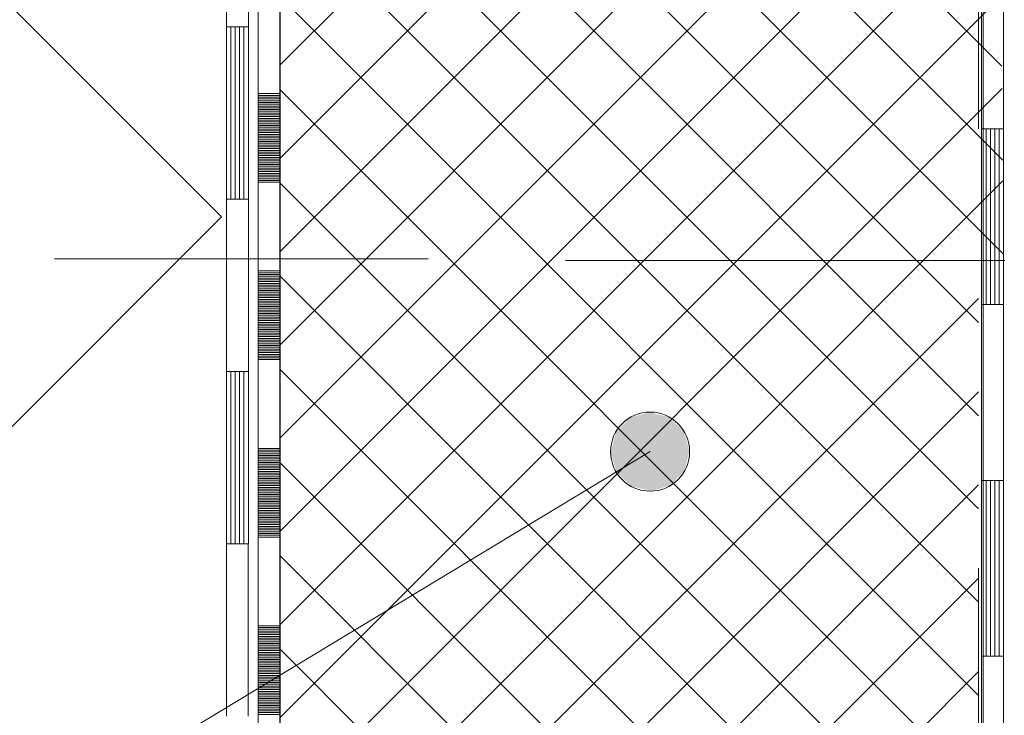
# Model space of a CAD drawing. Header units: metres. Extents: x 1333.9 to 1416.6, y -82.7 to -2.5.
# Tile 147 of 160: x 1414.132 to 1414.356, y -72.981 to -72.822. Entities that reach past the tile are written whole.
import ezdxf

# ---------------------------------------------------------------- set-up
doc = ezdxf.new("R2010")
doc.units = ezdxf.units.M
doc.header["$PDMODE"] = 65
for name, pattern in [('AUSGEZOGEN', [0]), ('GETRENNT2_S10', [0.225, 0.1, -0.05, 0, -0.025, 0, -0.05]), ('PUNKT2_S9', [0.0015, 0, -0.0015]), ('STRICHLINIE2_S3', [0.055, 0.04, -0.015]), ('STRICHPUNKT2_S5', [0.5, 0.35, -0.05, 0.05, -0.05]), ('VERDECKT2_S2', [0.15, 0.1, -0.05])]:
    doc.linetypes.add(name, pattern=pattern)
for name, color, linetype, lineweight in [('XR$12$Achsen', 4, 'AUSGEZOGEN', 13), ('XR$12$Allgemein', 4, 'AUSGEZOGEN', 13), ('XR$12$Legende', 4, 'AUSGEZOGEN', 13), ('XR$12$Maßlinie 1_50', 7, 'AUSGEZOGEN', 25), ('XR$12$Muster', 4, 'AUSGEZOGEN', 13), ('XR$12$Möblierung', 4, 'AUSGEZOGEN', 13), ('XR$12$Schraffur', 4, 'AUSGEZOGEN', 13), ('XR$12$Text 1_100', 3, 'AUSGEZOGEN', 18), ('XR$12$Text 1_50', 3, 'AUSGEZOGEN', 18), ('XR$12$Wand', 1, 'AUSGEZOGEN', 50)]:
    doc.layers.add(name, color=color, linetype=linetype, lineweight=lineweight)
doc.styles.add('ARIAL', font='arial.ttf')
doc.dimstyles.new('DIMSTYLE_15', dxfattribs={"dimtxt": 0.04, "dimasz": 0.03, "dimexe": 0, "dimexo": 1e-06, "dimgap": 0.02, "dimtad": 2, "dimdec": 1, "dimlfac": 100, "dimrnd": 0.5, "dimzin": 4, "dimdsep": 46, "dimtxsty": 'ARIAL', "dimblk1": 'ALL_ML_KREIS', "dimblk2": 'ALL_ML_KREIS', "dimsah": 1, "dimcen": 0, "dimse1": 1, "dimse2": 1, "dimclrd": 7, "dimclre": 7, "dimclrt": 7, "dimadec": 0, "dimazin": 0, "dimtfac": 1, "dimtdec": 0, "dimtix": 1, "dimtmove": 2, "dimatfit": 3, "dimfxl": 0, "dimtzin": 0, "dimlwd": 0, "dimlwe": 25, "dimarcsym": 0})

# ---------------------------------------------------------------- blocks, each defined once
blk = doc.blocks.new('MUSTERELEMENT_64')
at = {"layer": 'XR$12$Muster', "color": 4, "linetype": 'AUSGEZOGEN', "lineweight": 13, "transparency": 33554687}
for p, q in [((1414.35134, -72.76721), (1414.35134, -72.84721)), ((1414.35634, -72.76721), (1414.35634, -72.84721)), ((1414.35134, -72.84721), (1414.35134, -72.92721)), ((1414.35134, -72.84721), (1414.35634, -72.84721)), ((1414.35134, -72.84721), (1414.35634, -72.84721)), ((1414.35234, -72.84721), (1414.35234, -72.88721)), ((1414.35334, -72.84721), (1414.35334, -72.88721)), ((1414.35434, -72.84721), (1414.35434, -72.88721)), ((1414.35534, -72.84721), (1414.35534, -72.88721)), ((1414.35634, -72.84721), (1414.35634, -72.92721)), ((1414.35134, -72.88721), (1414.35634, -72.88721)), ((1414.35134, -72.92721), (1414.35134, -73.00721)), ((1414.35134, -72.92721), (1414.35634, -72.92721)), ((1414.35134, -72.92721), (1414.35634, -72.92721)), ((1414.35234, -72.92721), (1414.35234, -72.96721)), ((1414.35334, -72.92721), (1414.35334, -72.96721)), ((1414.35434, -72.92721), (1414.35434, -72.96721)), ((1414.35534, -72.92721), (1414.35534, -72.96721)), ((1414.35634, -72.92721), (1414.35634, -73.00721)), ((1414.35134, -72.96721), (1414.35634, -72.96721))]:
    blk.add_line(p, q, dxfattribs=at)
blk = doc.blocks.new('MUSTERELEMENT_74')
at = {"layer": 'XR$12$Muster', "color": 4, "linetype": 'AUSGEZOGEN', "lineweight": 13, "transparency": 33554687}
for p, q in [((1414.17943, -72.74563), (1414.17943, -72.82404)), ((1414.18443, -72.74563), (1414.18443, -72.82404)), ((1414.17943, -72.82404), (1414.17943, -72.90246)), ((1414.17943, -72.82404), (1414.18443, -72.82404)), ((1414.17943, -72.82404), (1414.18443, -72.82404)), ((1414.18043, -72.82404), (1414.18043, -72.86325)), ((1414.18143, -72.82404), (1414.18143, -72.86325)), ((1414.18243, -72.82404), (1414.18243, -72.86325)), ((1414.18343, -72.82404), (1414.18343, -72.86325)), ((1414.18443, -72.82404), (1414.18443, -72.90246)), ((1414.17943, -72.86325), (1414.18443, -72.86325)), ((1414.17943, -72.90246), (1414.17942, -72.98087)), ((1414.17943, -72.90246), (1414.18443, -72.90246)), ((1414.17943, -72.90246), (1414.18443, -72.90246)), ((1414.18043, -72.90246), (1414.18042, -72.94167)), ((1414.18143, -72.90246), (1414.18142, -72.94167)), ((1414.18243, -72.90246), (1414.18242, -72.94167)), ((1414.18343, -72.90246), (1414.18342, -72.94167)), ((1414.18443, -72.90246), (1414.18442, -72.98087)), ((1414.17942, -72.94167), (1414.18442, -72.94167))]:
    blk.add_line(p, q, dxfattribs=at)
blk = doc.blocks.new('MUSTERELEMENT_77')
at = {"layer": 'XR$12$Möblierung', "color": 4, "linetype": 'AUSGEZOGEN', "lineweight": 13, "transparency": 33554687}
for p, q in [((1414.18664, -72.81902), (1414.18664, -72.83921)), ((1414.19164, -72.83921), (1414.18664, -72.83921)), ((1414.18664, -72.83921), (1414.18664, -72.85939)), ((1414.19164, -72.83961), (1414.18664, -72.83961)), ((1414.19164, -72.83921), (1414.19164, -72.85939)), ((1414.19164, -72.83921), (1414.19164, -72.85939)), ((1414.19164, -72.83921), (1414.19164, -72.85939)), ((1414.19164, -72.83921), (1414.19164, -72.85939)), ((1414.19164, -72.83921), (1414.19164, -72.85939)), ((1414.19164, -72.84001), (1414.18664, -72.84001)), ((1414.19164, -72.84042), (1414.18664, -72.84042)), ((1414.19164, -72.84082), (1414.18664, -72.84082)), ((1414.19164, -72.84122), (1414.18664, -72.84122)), ((1414.19164, -72.84163), (1414.18664, -72.84163)), ((1414.19164, -72.84203), (1414.18664, -72.84203)), ((1414.19164, -72.84243), (1414.18664, -72.84243)), ((1414.19164, -72.84284), (1414.18664, -72.84284)), ((1414.19164, -72.84324), (1414.18664, -72.84324)), ((1414.19164, -72.84365), (1414.18664, -72.84365)), ((1414.19164, -72.84405), (1414.18664, -72.84405)), ((1414.19164, -72.84445), (1414.18664, -72.84445)), ((1414.19164, -72.84486), (1414.18664, -72.84486)), ((1414.19164, -72.84526), (1414.18664, -72.84526)), ((1414.19164, -72.84566), (1414.18664, -72.84566)), ((1414.19164, -72.84607), (1414.18664, -72.84607)), ((1414.19164, -72.84647), (1414.18664, -72.84647)), ((1414.19164, -72.84687), (1414.18664, -72.84687)), ((1414.19164, -72.84728), (1414.18664, -72.84728)), ((1414.19164, -72.84768), (1414.18664, -72.84768)), ((1414.19164, -72.84809), (1414.18664, -72.84809)), ((1414.19164, -72.84849), (1414.18664, -72.84849)), ((1414.19164, -72.84889), (1414.18664, -72.84889)), ((1414.19164, -72.8493), (1414.18664, -72.8493)), ((1414.19164, -72.8497), (1414.18664, -72.8497)), ((1414.19164, -72.8501), (1414.18664, -72.8501)), ((1414.19164, -72.85051), (1414.18664, -72.85051)), ((1414.19164, -72.85091), (1414.18664, -72.85091)), ((1414.19164, -72.85131), (1414.18664, -72.85131)), ((1414.19164, -72.85172), (1414.18664, -72.85172)), ((1414.19164, -72.85212), (1414.18664, -72.85212)), ((1414.19164, -72.85253), (1414.18664, -72.85253)), ((1414.19164, -72.85293), (1414.18664, -72.85293)), ((1414.19164, -72.85333), (1414.18664, -72.85333)), ((1414.19164, -72.85374), (1414.18664, -72.85374)), ((1414.19164, -72.85414), (1414.18664, -72.85414)), ((1414.19164, -72.85454), (1414.18664, -72.85454)), ((1414.19164, -72.85495), (1414.18664, -72.85495)), ((1414.19164, -72.85535), (1414.18664, -72.85535)), ((1414.19164, -72.85575), (1414.18664, -72.85575)), ((1414.19164, -72.85616), (1414.18664, -72.85616)), ((1414.19164, -72.85656), (1414.18664, -72.85656)), ((1414.19164, -72.85697), (1414.18664, -72.85697)), ((1414.19164, -72.85737), (1414.18664, -72.85737)), ((1414.19164, -72.85777), (1414.18664, -72.85777)), ((1414.19164, -72.85818), (1414.18664, -72.85818)), ((1414.19164, -72.85858), (1414.18664, -72.85858)), ((1414.19164, -72.85898), (1414.18664, -72.85898)), ((1414.18664, -72.85939), (1414.18664, -72.87957)), ((1414.19164, -72.85939), (1414.18664, -72.85939)), ((1414.19164, -72.87957), (1414.18664, -72.87957)), ((1414.18664, -72.87957), (1414.18664, -72.89975)), ((1414.19164, -72.87997), (1414.18664, -72.87997)), ((1414.19164, -72.87957), (1414.19164, -72.89975)), ((1414.19164, -72.87957), (1414.19164, -72.89975)), ((1414.19164, -72.87957), (1414.19164, -72.89975)), ((1414.19164, -72.87957), (1414.19164, -72.89975)), ((1414.19164, -72.87957), (1414.19164, -72.89975)), ((1414.19164, -72.88038), (1414.18664, -72.88038)), ((1414.19164, -72.88078), (1414.18664, -72.88078)), ((1414.19164, -72.88118), (1414.18664, -72.88118)), ((1414.19164, -72.88159), (1414.18664, -72.88159)), ((1414.19164, -72.88199), (1414.18664, -72.88199)), ((1414.19164, -72.88239), (1414.18664, -72.88239)), ((1414.19164, -72.8828), (1414.18664, -72.8828)), ((1414.19164, -72.8832), (1414.18664, -72.8832)), ((1414.19164, -72.8836), (1414.18664, -72.8836)), ((1414.19164, -72.88401), (1414.18664, -72.88401)), ((1414.19164, -72.88441), (1414.18664, -72.88441)), ((1414.19164, -72.88482), (1414.18664, -72.88482)), ((1414.19164, -72.88522), (1414.18664, -72.88522)), ((1414.19164, -72.88562), (1414.18664, -72.88562)), ((1414.19164, -72.88603), (1414.18664, -72.88603)), ((1414.19164, -72.88643), (1414.18664, -72.88643)), ((1414.19164, -72.88683), (1414.18664, -72.88683)), ((1414.19164, -72.88724), (1414.18664, -72.88724)), ((1414.19164, -72.88764), (1414.18664, -72.88764)), ((1414.19164, -72.88804), (1414.18664, -72.88804)), ((1414.19164, -72.88845), (1414.18664, -72.88845)), ((1414.19164, -72.88885), (1414.18664, -72.88885)), ((1414.19164, -72.88926), (1414.18664, -72.88926)), ((1414.19164, -72.88966), (1414.18664, -72.88966)), ((1414.19164, -72.89006), (1414.18664, -72.89006)), ((1414.19164, -72.89047), (1414.18664, -72.89047)), ((1414.19164, -72.89087), (1414.18664, -72.89087)), ((1414.19164, -72.89127), (1414.18664, -72.89127)), ((1414.19164, -72.89168), (1414.18664, -72.89168)), ((1414.19164, -72.89208), (1414.18664, -72.89208)), ((1414.19164, -72.89248), (1414.18664, -72.89248)), ((1414.19164, -72.89289), (1414.18664, -72.89289)), ((1414.19164, -72.89329), (1414.18664, -72.89329)), ((1414.19164, -72.8937), (1414.18664, -72.8937)), ((1414.19164, -72.8941), (1414.18664, -72.8941)), ((1414.19164, -72.8945), (1414.18664, -72.8945)), ((1414.19164, -72.89491), (1414.18664, -72.89491)), ((1414.19164, -72.89531), (1414.18664, -72.89531)), ((1414.19164, -72.89571), (1414.18664, -72.89571)), ((1414.19164, -72.89612), (1414.18664, -72.89612)), ((1414.19164, -72.89652), (1414.18664, -72.89652)), ((1414.19164, -72.89692), (1414.18664, -72.89692)), ((1414.19164, -72.89733), (1414.18664, -72.89733)), ((1414.19164, -72.89773), (1414.18664, -72.89773)), ((1414.19164, -72.89814), (1414.18664, -72.89813)), ((1414.19164, -72.89854), (1414.18664, -72.89854)), ((1414.19164, -72.89894), (1414.18664, -72.89894)), ((1414.19164, -72.89935), (1414.18664, -72.89935)), ((1414.18664, -72.89975), (1414.18664, -72.91993)), ((1414.19164, -72.89975), (1414.18664, -72.89975)), ((1414.19164, -72.91993), (1414.18664, -72.91993)), ((1414.18664, -72.91993), (1414.18664, -72.94011)), ((1414.19164, -72.92033), (1414.18664, -72.92033)), ((1414.19164, -72.91993), (1414.19164, -72.94011)), ((1414.19164, -72.91993), (1414.19164, -72.94011)), ((1414.19164, -72.91993), (1414.19164, -72.94011)), ((1414.19164, -72.91993), (1414.19164, -72.94011)), ((1414.19164, -72.91993), (1414.19164, -72.94011)), ((1414.19164, -72.92074), (1414.18664, -72.92074)), ((1414.19164, -72.92114), (1414.18664, -72.92114)), ((1414.19164, -72.92155), (1414.18664, -72.92155)), ((1414.19164, -72.92195), (1414.18664, -72.92195)), ((1414.19164, -72.92235), (1414.18664, -72.92235)), ((1414.19164, -72.92276), (1414.18664, -72.92276)), ((1414.19164, -72.92316), (1414.18664, -72.92316)), ((1414.19164, -72.92356), (1414.18664, -72.92356)), ((1414.19164, -72.92397), (1414.18664, -72.92397)), ((1414.19164, -72.92437), (1414.18664, -72.92437)), ((1414.19164, -72.92477), (1414.18664, -72.92477)), ((1414.19164, -72.92518), (1414.18664, -72.92518)), ((1414.19164, -72.92558), (1414.18664, -72.92558)), ((1414.19164, -72.92599), (1414.18664, -72.92598)), ((1414.19164, -72.92639), (1414.18664, -72.92639)), ((1414.19164, -72.92679), (1414.18664, -72.92679)), ((1414.19164, -72.9272), (1414.18664, -72.9272)), ((1414.19164, -72.9276), (1414.18664, -72.9276)), ((1414.19164, -72.928), (1414.18664, -72.928)), ((1414.19164, -72.92841), (1414.18664, -72.92841)), ((1414.19164, -72.92881), (1414.18664, -72.92881)), ((1414.19164, -72.92921), (1414.18664, -72.92921)), ((1414.19164, -72.92962), (1414.18664, -72.92962)), ((1414.19164, -72.93002), (1414.18664, -72.93002)), ((1414.19164, -72.93043), (1414.18664, -72.93042)), ((1414.19164, -72.93083), (1414.18664, -72.93083)), ((1414.19164, -72.93123), (1414.18664, -72.93123)), ((1414.19164, -72.93164), (1414.18664, -72.93164)), ((1414.19164, -72.93204), (1414.18664, -72.93204)), ((1414.19164, -72.93244), (1414.18664, -72.93244)), ((1414.19164, -72.93285), (1414.18664, -72.93285)), ((1414.19164, -72.93325), (1414.18664, -72.93325)), ((1414.19164, -72.93365), (1414.18664, -72.93365)), ((1414.19164, -72.93406), (1414.18664, -72.93406)), ((1414.19164, -72.93446), (1414.18664, -72.93446)), ((1414.19164, -72.93486), (1414.18664, -72.93486)), ((1414.19164, -72.93527), (1414.18664, -72.93527)), ((1414.19164, -72.93567), (1414.18664, -72.93567)), ((1414.19164, -72.93608), (1414.18664, -72.93608)), ((1414.19164, -72.93648), (1414.18664, -72.93648)), ((1414.19164, -72.93688), (1414.18664, -72.93688)), ((1414.19164, -72.93729), (1414.18664, -72.93729)), ((1414.19164, -72.93769), (1414.18664, -72.93769)), ((1414.19164, -72.93809), (1414.18664, -72.93809)), ((1414.19164, -72.9385), (1414.18664, -72.9385)), ((1414.19164, -72.9389), (1414.18664, -72.9389)), ((1414.19164, -72.9393), (1414.18664, -72.9393)), ((1414.19164, -72.93971), (1414.18664, -72.93971)), ((1414.18664, -72.94011), (1414.18664, -72.96029)), ((1414.19164, -72.94011), (1414.18664, -72.94011)), ((1414.19164, -72.96029), (1414.18664, -72.96029)), ((1414.18664, -72.96029), (1414.18664, -72.98047)), ((1414.19164, -72.9607), (1414.18664, -72.9607)), ((1414.19164, -72.96029), (1414.19164, -72.98047)), ((1414.19164, -72.96029), (1414.19164, -72.98047)), ((1414.19164, -72.96029), (1414.19164, -72.98047)), ((1414.19164, -72.96029), (1414.19164, -72.98047)), ((1414.19164, -72.96029), (1414.19164, -72.98047)), ((1414.19164, -72.9611), (1414.18664, -72.9611)), ((1414.19164, -72.9615), (1414.18664, -72.9615)), ((1414.19164, -72.96191), (1414.18664, -72.96191)), ((1414.19164, -72.96231), (1414.18664, -72.96231)), ((1414.19164, -72.96272), (1414.18664, -72.96271)), ((1414.19164, -72.96312), (1414.18664, -72.96312)), ((1414.19164, -72.96352), (1414.18664, -72.96352)), ((1414.19164, -72.96393), (1414.18664, -72.96393)), ((1414.19164, -72.96433), (1414.18664, -72.96433)), ((1414.19164, -72.96473), (1414.18664, -72.96473)), ((1414.19164, -72.96514), (1414.18664, -72.96514)), ((1414.19164, -72.96554), (1414.18664, -72.96554)), ((1414.19164, -72.96594), (1414.18664, -72.96594)), ((1414.19164, -72.96635), (1414.18664, -72.96635)), ((1414.19164, -72.96675), (1414.18664, -72.96675)), ((1414.19164, -72.96715), (1414.18664, -72.96715)), ((1414.19164, -72.96756), (1414.18664, -72.96756)), ((1414.19164, -72.96796), (1414.18664, -72.96796)), ((1414.19164, -72.96837), (1414.18664, -72.96837)), ((1414.19164, -72.96877), (1414.18664, -72.96877)), ((1414.19164, -72.96917), (1414.18664, -72.96917)), ((1414.19164, -72.96958), (1414.18664, -72.96958)), ((1414.19164, -72.96998), (1414.18664, -72.96998)), ((1414.19164, -72.97038), (1414.18664, -72.97038)), ((1414.19164, -72.97079), (1414.18664, -72.97079)), ((1414.19164, -72.97119), (1414.18664, -72.97119)), ((1414.19164, -72.97159), (1414.18664, -72.97159)), ((1414.19164, -72.972), (1414.18664, -72.972)), ((1414.19164, -72.9724), (1414.18664, -72.9724)), ((1414.19164, -72.97281), (1414.18664, -72.97281)), ((1414.19164, -72.97321), (1414.18664, -72.97321)), ((1414.19164, -72.97361), (1414.18664, -72.97361)), ((1414.19164, -72.97402), (1414.18664, -72.97402)), ((1414.19164, -72.97442), (1414.18664, -72.97442)), ((1414.19164, -72.97482), (1414.18664, -72.97482)), ((1414.19164, -72.97523), (1414.18664, -72.97523)), ((1414.19164, -72.97563), (1414.18664, -72.97563)), ((1414.19164, -72.97603), (1414.18664, -72.97603)), ((1414.19164, -72.97644), (1414.18664, -72.97644)), ((1414.19164, -72.97684), (1414.18664, -72.97684)), ((1414.19164, -72.97725), (1414.18664, -72.97725)), ((1414.19164, -72.97765), (1414.18664, -72.97765)), ((1414.19164, -72.97805), (1414.18664, -72.97805)), ((1414.19164, -72.97846), (1414.18664, -72.97846)), ((1414.18664, -72.98047), (1414.18663, -73.00066)), ((1414.19164, -72.97886), (1414.18664, -72.97886)), ((1414.19164, -72.97926), (1414.18664, -72.97926)), ((1414.19164, -72.97967), (1414.18664, -72.97967)), ((1414.19164, -72.98007), (1414.18664, -72.98007)), ((1414.19164, -72.98047), (1414.18664, -72.98047))]:
    blk.add_line(p, q, dxfattribs=at)
for points in [[(1414.19164, -72.81902), (1414.19164, -72.83921), (1414.19164, -72.85939)], [(1414.19164, -72.81902), (1414.19164, -72.83921), (1414.19164, -72.85939)], [(1414.19164, -72.85939), (1414.19164, -72.87957), (1414.19164, -72.89975)], [(1414.19164, -72.85939), (1414.19164, -72.87957), (1414.19164, -72.89975)], [(1414.19164, -72.89975), (1414.19164, -72.91993), (1414.19164, -72.94011)], [(1414.19164, -72.89975), (1414.19164, -72.91993), (1414.19164, -72.94011)], [(1414.19164, -72.94011), (1414.19164, -72.96029), (1414.19164, -72.98047)], [(1414.19164, -72.94011), (1414.19164, -72.96029), (1414.19164, -72.98047)], [(1414.19164, -72.98047), (1414.19163, -73.00066), (1414.19163, -73.02084)], [(1414.19164, -72.98047), (1414.19163, -73.00066), (1414.19163, -73.02084)]]:
    blk.add_lwpolyline(points, dxfattribs=at)
blk = doc.blocks.new('ALL_ML_KREIS')
at = {"color": 0, "linetype": 'ByBlock', "lineweight": -2}
for p, q in [((0, -0.5), (0, 0.5)), ((-1, 0), (0.5, 0))]:
    blk.add_line(p, q, dxfattribs=at)
blk.add_circle((0, 0), 0.15, dxfattribs=at)
blk = doc.blocks.new('*D609')
at = {"layer": 'DEFPOINTS', "color": 7, "linetype": 'AUSGEZOGEN', "lineweight": 25, "transparency": 33554687}
for p in [(1414.24115, -72.87721), (1413.46555, -73.52721), (1414.03727, -73.52721)]:
    blk.add_point(p, dxfattribs=at)
at = {"layer": 'XR$12$Maßlinie 1_50', "color": 7, "linetype": 'AUSGEZOGEN', "lineweight": -2, "transparency": 33554687}
blk.add_line((1413.46555, -73.52721), (1413.46555, -72.87721), dxfattribs=at)
at = {"layer": 'XR$12$Maßlinie 1_50', "color": 7, "linetype": 'AUSGEZOGEN', "lineweight": 25, "transparency": 33554687, "xscale": 0.03, "yscale": 0.03, "zscale": 0.03}
for p, rotation in [((1413.46555, -72.87721), 90), ((1413.46555, -73.52721), 270)]:
    blk.add_blockref('ALL_ML_KREIS', p, dxfattribs=dict(at, rotation=rotation))
at = {"layer": 'XR$12$Maßlinie 1_50', "color": 7, "linetype": 'AUSGEZOGEN', "lineweight": 25, "transparency": 33554687, "insert": (1413.43487, -73.20417), "char_height": 0.04, "width": 0.16, "attachment_point": 5, "rotation": 90, "style": 'ARIAL'}
blk.add_mtext('\\A1;{\\A1;{65\\H0.026400;\\S^ ;}}', dxfattribs=at)
blk = doc.blocks.new('*D610')
at = {"layer": 'DEFPOINTS', "color": 7, "linetype": 'AUSGEZOGEN', "lineweight": 25, "transparency": 33554687}
for p in [(1413.69962, -72.66721), (1413.46555, -72.87721), (1414.24115, -72.87721)]:
    blk.add_point(p, dxfattribs=at)
at = {"layer": 'XR$12$Maßlinie 1_50', "color": 7, "linetype": 'AUSGEZOGEN', "lineweight": -2, "transparency": 33554687}
blk.add_line((1413.46555, -72.87721), (1413.46555, -72.66721), dxfattribs=at)
at = {"layer": 'XR$12$Maßlinie 1_50', "color": 7, "linetype": 'AUSGEZOGEN', "lineweight": 25, "transparency": 33554687, "xscale": 0.03, "yscale": 0.03, "zscale": 0.03}
for p, rotation in [((1413.46555, -72.66721), 90), ((1413.46555, -72.87721), 270)]:
    blk.add_blockref('ALL_ML_KREIS', p, dxfattribs=dict(at, rotation=rotation))
at = {"layer": 'XR$12$Maßlinie 1_50', "color": 7, "linetype": 'AUSGEZOGEN', "lineweight": 25, "transparency": 33554687, "insert": (1413.43555, -72.77016), "char_height": 0.04, "width": 0.16, "attachment_point": 5, "rotation": 90, "style": 'ARIAL'}
blk.add_mtext('\\A1;{\\A1;{21\\H0.026400;\\S^ ;}}', dxfattribs=at)

msp = doc.modelspace()

# ---------------------------------------------------------------- hatches: boundary and pattern name
at = {"layer": 'XR$12$Muster', "linetype": 'AUSGEZOGEN', "lineweight": 13, "transparency": 33554687}
h = msp.add_hatch(dxfattribs=at)
h.set_pattern_fill('MUSTER', scale=0.15, angle=315, style=0, pattern_type=2)
h.set_pattern_definition([(315, (0.42426, -9e-17), (0.212132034, -5e-17), [0.15, -0.15]), (45, (0.42426, -9e-17), (5e-17, 0.212132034), [0.15, -0.15])])
h.paths.add_polyline_path([(1414.34472, -73.21963), (1414.34472, -73.24813), (1414.20756, -73.24813), (1414.19804, -73.23861), (1414.19665, -73.23974), (1414.19665, -73.23721), (1414.08665, -73.12721), (1413.36165, -73.12721), (1413.36165, -72.81669), (1413.36269, -72.81757), (1413.72666, -72.8173), (1413.72667, -72.82748), (1413.65343, -72.87652), (1413.59766, -73.01721), (1413.89864, -73.01721), (1413.89203, -72.89094), (1413.77666, -72.82721), (1413.77666, -72.81757), (1414.18442, -72.81757), (1414.18442, -73.05929)], flags=0)
at = {"layer": 'XR$12$Schraffur', "linetype": 'AUSGEZOGEN', "lineweight": 13, "transparency": 33554687}
h = msp.add_hatch(dxfattribs=at)
h.set_pattern_fill('SCHRAFFUR_6', color=4, scale=0.01, style=0, pattern_type=2)
h.set_pattern_definition([(45, (0, 0), (-0.01060660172, 0.01060660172), []), (135, (0, 0), (-0.01060660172, -0.01060660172), [])])
h.paths.add_polyline_path([(1414.35065, -73.21721), (1414.19665, -73.06321), (1414.19665, -73.0632), (1414.19165, -73.0582), (1414.19165, -72.83821), (1414.19165, -72.36683), (1414.35165, -72.36683), (1414.35634, -72.87721), (1414.35065, -72.87721)], flags=0)
at = {"layer": 'XR$12$Text 1_100', "linetype": 'AUSGEZOGEN', "lineweight": 13, "transparency": 33554687}
for points in [[(1414.26802, -72.91638), (1414.28052, -72.92838), (1414.27122, -72.91297)], [(1414.27122, -72.91297), (1414.28372, -72.92498), (1414.27572, -72.91173)], [(1414.27122, -72.91297), (1414.28052, -72.92838), (1414.28372, -72.92498)], [(1414.27572, -72.91173), (1414.28372, -72.92498), (1414.28482, -72.92053)], [(1414.27572, -72.91173), (1414.28482, -72.92053), (1414.28017, -72.91282)], [(1414.28017, -72.91282), (1414.28482, -72.92053), (1414.28357, -72.91603)], [(1414.26692, -72.92083), (1414.27602, -72.92963), (1414.26802, -72.91638)], [(1414.26802, -72.91638), (1414.27602, -72.92963), (1414.28052, -72.92838)], [(1414.27157, -72.92853), (1414.26692, -72.92083), (1414.26816, -72.92533)], [(1414.26692, -72.92083), (1414.27157, -72.92853), (1414.27602, -72.92963)]]:
    msp.add_hatch(color=4, dxfattribs=at).paths.add_polyline_path(points)

# ---------------------------------------------------------------- linework, layer by layer
at = {"layer": 'XR$12$Achsen', "color": 6, "linetype": 'STRICHLINIE2_S3', "lineweight": 13, "transparency": 33554687}
for radius in [1.07, 1]:
    msp.add_arc((1413.66165, -72.82721), radius, 270, 0, dxfattribs=at)
at = {"layer": 'XR$12$Allgemein', "color": 4, "linetype": 'VERDECKT2_S2', "lineweight": 13, "transparency": 33554687}
msp.add_line((1414.35665, -72.87721), (1414.25065, -72.87721), dxfattribs=at)
at = {"layer": 'XR$12$Legende', "color": 4, "linetype": 'GETRENNT2_S10', "lineweight": 13, "transparency": 33554687}
msp.add_arc((1413.66165, -72.82721), 1.035, 270, 0, dxfattribs=at)
at = {"layer": 'XR$12$Muster', "color": 4, "linetype": 'AUSGEZOGEN', "lineweight": 13, "transparency": 33554687}
msp.add_line((1414.35165, -73.52721), (1414.35165, -71.61678), dxfattribs=at)
at = {"layer": 'XR$12$Text 1_100', "color": 4, "linetype": 'AUSGEZOGEN', "lineweight": 13, "transparency": 33554687}
for p, q in [((1414.27122, -72.91297), (1414.27122, -72.91297)), ((1414.28357, -72.91603), (1414.28357, -72.91603)), ((1413.87715, -73.16139), (1414.27587, -72.92068)), ((1414.26816, -72.92533), (1414.26816, -72.92533)), ((1414.28052, -72.92838), (1414.28052, -72.92838))]:
    msp.add_line(p, q, dxfattribs=at)
msp.add_circle((1414.27587, -72.92068), 0.009, dxfattribs=at)
at = {"layer": 'XR$12$Text 1_50', "color": 35, "linetype": 'PUNKT2_S9', "lineweight": 13, "transparency": 33554687}
msp.add_line((1414.35065, -72.74721), (1414.35065, -73.52721), dxfattribs=at)
at = {"layer": 'XR$12$Text 1_50', "color": 4, "linetype": 'STRICHPUNKT2_S5', "lineweight": 13, "transparency": 33554687}
msp.add_line((1413.49032, -72.87683), (1414.22532, -72.87683), dxfattribs=at)
at = {"layer": 'XR$12$Wand', "color": 1, "linetype": 'AUSGEZOGEN', "lineweight": 25, "transparency": 33554687}
msp.add_line((1414.19165, -73.05821), (1414.19165, -71.61678), dxfattribs=at)

# ---------------------------------------------------------------- block references
at = {"layer": 'XR$12$Muster', "color": 4, "linetype": 'AUSGEZOGEN', "lineweight": 13, "transparency": 33554687}
for name in ['MUSTERELEMENT_64', 'MUSTERELEMENT_74']:
    msp.add_blockref(name, (0, 0), dxfattribs=at)
at = {"layer": 'XR$12$Möblierung', "color": 4, "linetype": 'AUSGEZOGEN', "lineweight": 13, "transparency": 33554687}
msp.add_blockref('MUSTERELEMENT_77', (0, 0), dxfattribs=at)

# ---------------------------------------------------------------- dimensions: what is measured, and where the dimension line sits
at = {"layer": 'XR$12$Maßlinie 1_50', "color": 7, "linetype": 'AUSGEZOGEN', "lineweight": 25, "transparency": 33554687}
for base, p1, p2, picture, middle in [((1413.46555, -72.66721), (1414.24115, -72.87721), (1413.69961, -72.66721), '*D610', (1413.43555, -72.77016)), ((1413.46555, -72.87721), (1414.03727, -73.52721), (1414.24115, -72.87721), '*D609', (1413.43487, -73.20417))]:
    dim = msp.add_linear_dim(base=base, p1=p1, p2=p2, angle=90, dimstyle='DIMSTYLE_15', override={"dimpost": '<>', "dimclrd": 7, "dimclre": 7, "dimclrt": 7, "dimlwd": 0, "dimlwe": 25}, dxfattribs=at)
    dim.commit()
    dim.dimension.update_dxf_attribs({"geometry": picture, "text_midpoint": middle, "dimtype": 160})

doc.saveas('drawing.dxf')
